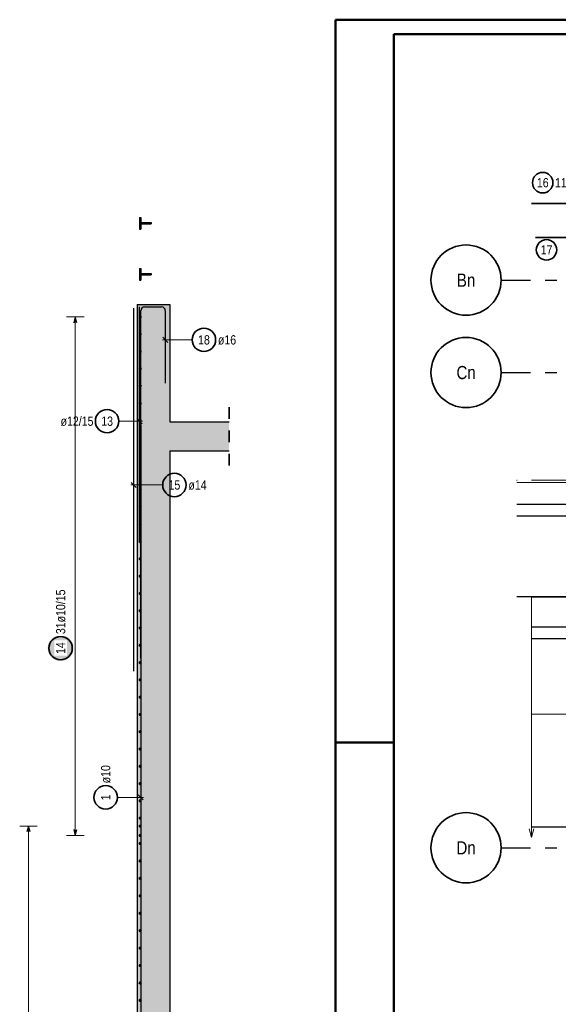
# Model space of a CAD drawing. Header units: millimetres. Extents: x -2.9 to 37.2, y -2.8 to 21.
# Tile 8 of 15: x -2.7 to 1.9, y 12.6 to 21. Entities that reach past the tile are written whole.
import ezdxf
from ezdxf.enums import TextEntityAlignment as Align

# ---------------------------------------------------------------- set-up
doc = ezdxf.new("R2010")
doc.units = ezdxf.units.MM
doc.linetypes.add('DASHDOTX2', pattern=[2, 1, -0.5, 0, -0.5])
doc.linetypes.add('HIDDEN', pattern=[0.375, 0.25, -0.125])
for name, color, linetype, lineweight in [('Achsen', 7, 'Continuous', 20), ('Mattenbewehrung', 7, 'Continuous', 20), ('Schraffuren', 7, 'Continuous', 20), ('Stabstahl', 7, 'Continuous', 20)]:
    doc.layers.add(name, color=color, linetype=linetype, lineweight=lineweight)
doc.styles.add('Arial Narrow', font='ARIALN.TTF')

msp = doc.modelspace()

# ---------------------------------------------------------------- hatches: boundary and pattern name
at = {"layer": 'Achsen', "lineweight": 25, "true_color": 0xffffff}
msp.add_hatch(color=7, dxfattribs=at).paths.add_polyline_path([(-2.24, 15.655802), (-2.240067, 15.659641), (-2.240268, 15.663475), (-2.240603, 15.6673), (-2.241071, 15.671111), (-2.241671, 15.674903), (-2.242404, 15.678672), (-2.243267, 15.682413), (-2.244261, 15.686122), (-2.245384, 15.689794), (-2.246634, 15.693424), (-2.24801, 15.697008), (-2.24951, 15.700543), (-2.251133, 15.704022), (-2.252876, 15.707444), (-2.254737, 15.710802), (-2.256715, 15.714093), (-2.258806, 15.717313), (-2.261008, 15.720458), (-2.263319, 15.723524), (-2.265735, 15.726508), (-2.268254, 15.729406), (-2.270873, 15.732214), (-2.273588, 15.734929), (-2.276396, 15.737548), (-2.279293, 15.740067), (-2.282277, 15.742483), (-2.285344, 15.744794), (-2.288489, 15.746996), (-2.291709, 15.749087), (-2.295, 15.751064), (-2.298358, 15.752926), (-2.301779, 15.754669), (-2.305259, 15.756292), (-2.308793, 15.757792), (-2.312378, 15.759168), (-2.316008, 15.760418), (-2.31968, 15.76154), (-2.323389, 15.762534), (-2.32713, 15.763398), (-2.330899, 15.764131), (-2.334691, 15.764731), (-2.338502, 15.765199), (-2.342327, 15.765534), (-2.346161, 15.765735), (-2.35, 15.765802), (-2.353839, 15.765735), (-2.357673, 15.765534), (-2.361498, 15.765199), (-2.365309, 15.764731), (-2.369101, 15.764131), (-2.37287, 15.763398), (-2.376611, 15.762534), (-2.38032, 15.76154), (-2.383992, 15.760418), (-2.387622, 15.759168), (-2.391207, 15.757792), (-2.394741, 15.756292), (-2.398221, 15.754669), (-2.401642, 15.752926), (-2.405, 15.751064), (-2.408291, 15.749087), (-2.411511, 15.746996), (-2.414656, 15.744794), (-2.417723, 15.742483), (-2.420707, 15.740067), (-2.423604, 15.737548), (-2.426412, 15.734929), (-2.429127, 15.732214), (-2.431746, 15.729406), (-2.434265, 15.726508), (-2.436681, 15.723524), (-2.438992, 15.720458), (-2.441194, 15.717313), (-2.443285, 15.714093), (-2.445263, 15.710802), (-2.447124, 15.707444), (-2.448867, 15.704022), (-2.45049, 15.700543), (-2.45199, 15.697008), (-2.453366, 15.693424), (-2.454616, 15.689794), (-2.455739, 15.686122), (-2.456733, 15.682413), (-2.457596, 15.678672), (-2.458329, 15.674903), (-2.458929, 15.671111), (-2.459397, 15.6673), (-2.459732, 15.663475), (-2.459933, 15.659641), (-2.46, 15.655802), (-2.459933, 15.651963), (-2.459732, 15.648128), (-2.459397, 15.644304), (-2.458929, 15.640493), (-2.458329, 15.6367), (-2.457596, 15.632931), (-2.456733, 15.62919), (-2.455739, 15.625482), (-2.454616, 15.62181), (-2.453366, 15.618179), (-2.45199, 15.614595), (-2.45049, 15.611061), (-2.448867, 15.607581), (-2.447124, 15.60416), (-2.445263, 15.600802), (-2.443285, 15.597511), (-2.441194, 15.59429), (-2.438992, 15.591145), (-2.436681, 15.588079), (-2.434265, 15.585095), (-2.431746, 15.582197), (-2.429127, 15.579389), (-2.426412, 15.576674), (-2.423604, 15.574056), (-2.420707, 15.571537), (-2.417723, 15.56912), (-2.414656, 15.56681), (-2.411511, 15.564608), (-2.408291, 15.562516), (-2.405, 15.560539), (-2.401642, 15.558677), (-2.398221, 15.556934), (-2.394741, 15.555312), (-2.391207, 15.553811), (-2.387622, 15.552435), (-2.383992, 15.551185), (-2.38032, 15.550063), (-2.376611, 15.549069), (-2.37287, 15.548205), (-2.369101, 15.547473), (-2.365309, 15.546872), (-2.361498, 15.546404), (-2.357673, 15.54607), (-2.353839, 15.545869), (-2.35, 15.545802), (-2.346161, 15.545869), (-2.342327, 15.54607), (-2.338502, 15.546404), (-2.334691, 15.546872), (-2.330899, 15.547473), (-2.32713, 15.548205), (-2.323389, 15.549069), (-2.31968, 15.550063), (-2.316008, 15.551185), (-2.312378, 15.552435), (-2.308793, 15.553811), (-2.305259, 15.555312), (-2.301779, 15.556934), (-2.298358, 15.558677), (-2.295, 15.560539), (-2.291709, 15.562516), (-2.288489, 15.564608), (-2.285344, 15.56681), (-2.282277, 15.56912), (-2.279293, 15.571537), (-2.276396, 15.574056), (-2.273588, 15.576674), (-2.270873, 15.579389), (-2.268254, 15.582197), (-2.265735, 15.585095), (-2.263319, 15.588079), (-2.261008, 15.591145), (-2.258806, 15.59429), (-2.256715, 15.597511), (-2.254737, 15.600802), (-2.252876, 15.60416), (-2.251133, 15.607581), (-2.24951, 15.611061), (-2.24801, 15.614595), (-2.246634, 15.618179), (-2.245384, 15.62181), (-2.244261, 15.625482), (-2.243267, 15.62919), (-2.242404, 15.632931), (-2.241671, 15.6367), (-2.241071, 15.640493), (-2.240603, 15.644304), (-2.240268, 15.648128)])
at = {"layer": 'Schraffuren', "lineweight": 25, "true_color": 0x4682b4}
for points in [[(-1.664066, 19.279912), (-1.575066, 19.279912), (-1.575066, 19.290912), (-1.664066, 19.290912), (-1.664066, 19.335412), (-1.675066, 19.335412), (-1.675066, 19.235412), (-1.664066, 19.235412)], [(-1.664066, 18.844912), (-1.575066, 18.844912), (-1.575066, 18.855912), (-1.664066, 18.855912), (-1.664066, 18.900412), (-1.675066, 18.900412), (-1.675066, 18.800412), (-1.664066, 18.800412)]]:
    msp.add_hatch(color=145, dxfattribs=at).paths.add_polyline_path(points)
at = {"layer": 'Schraffuren', "lineweight": 25, "true_color": 0xd7ffd7}
for points in [[(-1.695073, 3.880408), (-1.415073, 3.880408), (-1.415073, 18.590412), (-1.695073, 18.590412)], [(-0.910405, 17.340408), (-0.910405, 17.590408), (-1.415067, 17.590408), (-1.415067, 17.340408)]]:
    msp.add_hatch(color=254, dxfattribs=at).paths.add_polyline_path(points)

# ---------------------------------------------------------------- linework, layer by layer
at = {"color": 4, "linetype": 'Continuous', "lineweight": 50}
for p, q in [((36.25, 21.025), (0, 21.025)), ((0, 21.025), (0, 0)), ((36.125, 20.9), (0.5, 20.9)), ((0.5, 20.9), (0.5, 0.125)), ((0, 14.85), (0.5, 14.85))]:
    msp.add_line(p, q, dxfattribs=at)
at = {"color": 2, "linetype": 'HIDDEN', "lineweight": 35, "ltscale": 0.25}
msp.add_line((-0.910405, 17.715408), (-0.910405, 17.215408), dxfattribs=at)
at = {"layer": 'Achsen', "color": 2, "linetype": 'Continuous', "lineweight": 35}
for p, q in [((4.925958, 19.454244), (1.675958, 19.454244)), ((1.709818, 19.164102), (4.709818, 19.164102))]:
    msp.add_line(p, q, dxfattribs=at)
at = {"layer": 'Achsen', "color": 3, "linetype": 'DASHDOTX2', "lineweight": 25, "ltscale": 0.25}
for p, q in [((1.416311, 18.800415), (18.014773, 18.800415)), ((1.416311, 18.010415), (18.014773, 18.010415)), ((1.416311, 13.950415), (18.014773, 13.950415))]:
    msp.add_line(p, q, dxfattribs=at)
at = {"layer": 'Achsen', "color": 3, "linetype": 'Continuous', "lineweight": 25}
for p, q in [((-1.725067, 15.460412), (-1.725067, 18.560412)), ((-1.675518, 16.570904), (-1.675518, 18.570412)), ((-1.665067, 15.570412), (-1.665067, 18.538412)), ((-1.633067, 18.570412), (-1.487073, 18.570412)), ((-1.455073, 18.538412), (-1.455069, 17.920412)), ((-2.225, 18.486193), (-2.238397, 18.436193)), ((-2.211603, 18.436193), (-2.225, 18.486193)), ((-1.477169, 18.311698), (-1.432974, 18.267504)), ((-1.653421, 17.572936), (-1.697615, 17.61713)), ((-1.665067, 17.560399), (-1.665067, 11.360399)), ((-1.747164, 17.071884), (-1.70297, 17.02769)), ((1.550903, 16.88561), (4.800903, 16.88561)), ((1.550903, 16.78721), (4.800903, 16.78721)), ((1.550903, 16.098416), (4.800903, 16.098416)), ((1.675958, 15.837082), (4.675958, 15.837082)), ((1.675958, 15.738415), (4.675958, 15.738415)), ((-1.64297, 14.358793), (-1.687164, 14.402987)), ((-2.625, 14.135412), (-2.638397, 14.085412)), ((-2.611603, 14.085412), (-2.625, 14.135412)), ((-2.238397, 14.105418), (-2.225, 14.055418)), ((-2.225, 14.055418), (-2.211603, 14.105418)), ((1.675958, 14.12993), (4.675958, 14.12993))]:
    msp.add_line(p, q, dxfattribs=at)
at = {"layer": 'Achsen', "color": 5, "linetype": 'Continuous', "lineweight": 18}
for p, q in [((-2.15, 18.486193), (-2.3, 18.486193)), ((-2.225, 18.486193), (-2.225, 14.055418)), ((-1.224934, 18.289603), (-1.480071, 18.289601)), ((-1.852974, 17.595033), (-1.650518, 17.595033)), ((-1.477523, 17.049787), (-1.750067, 17.049787)), ((-1.865067, 14.38089), (-1.640067, 14.38089)), ((-2.55, 14.135412), (-2.7, 14.135412)), ((-2.625, 14.135412), (-2.625, 7.285421)), ((-2.3, 14.055418), (-2.15, 14.055418))]:
    msp.add_line(p, q, dxfattribs=at)
at = {"layer": 'Achsen', "color": 9, "linetype": 'Continuous', "lineweight": 0}
for p, q in [((1.675958, 17.090415), (4.675958, 17.090415)), ((1.675958, 16.090415), (4.675958, 16.090415)), ((1.675958, 16.090415), (1.675958, 14.037574)), ((1.675958, 15.090415), (4.675958, 15.090415)), ((1.675958, 14.037574), (1.655862, 14.112574)), ((1.696054, 14.112574), (1.675958, 14.037574))]:
    msp.add_line(p, q, dxfattribs=at)
at = {"layer": 'Achsen', "color": 2, "linetype": 'Continuous', "lineweight": 35}
for centre, radius in [((1.771462, 19.632513), 0.0875), ((1.116311, 18.800415), 0.3), ((1.804046, 19.058324), 0.0875), ((-1.124934, 18.289603), 0.1), ((1.116311, 18.010415), 0.3), ((-1.952974, 17.595033), 0.1), ((-1.377523, 17.049787), 0.1), ((-2.35, 15.655802), 0.1), ((-1.965067, 14.38089), 0.1), ((1.116311, 13.950415), 0.3)]:
    msp.add_circle(centre, radius, dxfattribs=at)
at = {"layer": 'Achsen', "color": 4, "linetype": 'Continuous', "lineweight": 50}
for centre, radius in [((-1.670066, 18.486193), 0.005), ((-1.670066, 18.486193), 0.005), ((-1.670066, 18.486193), 0.0045), ((-1.670066, 18.486193), 0.0035), ((-1.670066, 18.486193), 0.0025), ((-1.670066, 18.486193), 0.0015), ((-1.670066, 18.486193), 0.0005), ((-1.670066, 18.3385), 0.005), ((-1.670066, 18.3385), 0.005), ((-1.670066, 18.3385), 0.0045), ((-1.670066, 18.3385), 0.0035), ((-1.670066, 18.3385), 0.0025), ((-1.670066, 18.3385), 0.0015), ((-1.670066, 18.3385), 0.0005), ((-1.670066, 18.190808), 0.005), ((-1.670066, 18.190808), 0.005), ((-1.670066, 18.190808), 0.0045), ((-1.670066, 18.190808), 0.0035), ((-1.670066, 18.190808), 0.0025), ((-1.670066, 18.190808), 0.0015), ((-1.670066, 18.190808), 0.0005), ((-1.670066, 18.043115), 0.005), ((-1.670066, 18.043115), 0.005), ((-1.670066, 18.043115), 0.0045), ((-1.670066, 18.043115), 0.0035), ((-1.670066, 18.043115), 0.0025), ((-1.670066, 18.043115), 0.0015), ((-1.670066, 18.043115), 0.0005), ((-1.670066, 17.895423), 0.005), ((-1.670066, 17.895423), 0.005), ((-1.670066, 17.895423), 0.0045), ((-1.670066, 17.895423), 0.0035), ((-1.670066, 17.895423), 0.0025), ((-1.670066, 17.895423), 0.0015), ((-1.670066, 17.895423), 0.0005), ((-1.670066, 17.74773), 0.005), ((-1.670066, 17.74773), 0.005), ((-1.670066, 17.74773), 0.0045), ((-1.670066, 17.74773), 0.0035), ((-1.670066, 17.74773), 0.0025), ((-1.670066, 17.74773), 0.0015), ((-1.670066, 17.74773), 0.0005), ((-1.670066, 17.600038), 0.005), ((-1.670066, 17.600038), 0.005), ((-1.670066, 17.600038), 0.0045), ((-1.670066, 17.600038), 0.0035), ((-1.670066, 17.600038), 0.0025), ((-1.670066, 17.600038), 0.0015), ((-1.670066, 17.600038), 0.0005), ((-1.670066, 17.452345), 0.005), ((-1.670066, 17.452345), 0.005), ((-1.670066, 17.452345), 0.0045), ((-1.670066, 17.452345), 0.0035), ((-1.670066, 17.452345), 0.0025), ((-1.670066, 17.452345), 0.0015), ((-1.670066, 17.452345), 0.0005), ((-1.670066, 17.304653), 0.005), ((-1.670066, 17.304653), 0.005), ((-1.670066, 17.304653), 0.0045), ((-1.670066, 17.304653), 0.0035), ((-1.670066, 17.304653), 0.0025), ((-1.670066, 17.304653), 0.0015), ((-1.670066, 17.304653), 0.0005), ((-1.670066, 17.15696), 0.005), ((-1.670066, 17.15696), 0.005), ((-1.670066, 17.15696), 0.0045), ((-1.670066, 17.15696), 0.0035), ((-1.670066, 17.15696), 0.0025), ((-1.670066, 17.15696), 0.0015), ((-1.670066, 17.15696), 0.0005), ((-1.670066, 17.009268), 0.005), ((-1.670066, 17.009268), 0.005), ((-1.670066, 17.009268), 0.0045), ((-1.670066, 17.009268), 0.0035), ((-1.670066, 17.009268), 0.0025), ((-1.670066, 17.009268), 0.0015), ((-1.670066, 17.009268), 0.0005), ((-1.670066, 16.861575), 0.005), ((-1.670066, 16.861575), 0.005), ((-1.670066, 16.861575), 0.0045), ((-1.670066, 16.861575), 0.0035), ((-1.670066, 16.861575), 0.0025), ((-1.670066, 16.861575), 0.0015), ((-1.670066, 16.861575), 0.0005), ((-1.670066, 16.713883), 0.005), ((-1.670066, 16.713883), 0.005), ((-1.670066, 16.713883), 0.0045), ((-1.670066, 16.713883), 0.0035), ((-1.670066, 16.713883), 0.0025), ((-1.670066, 16.713883), 0.0015), ((-1.670066, 16.713883), 0.0005), ((-1.670066, 16.56619), 0.005), ((-1.670066, 16.56619), 0.005), ((-1.670066, 16.56619), 0.0045), ((-1.670066, 16.56619), 0.0035), ((-1.670066, 16.56619), 0.0025), ((-1.670066, 16.56619), 0.0015), ((-1.670066, 16.56619), 0.0005), ((-1.670066, 16.418498), 0.005), ((-1.670066, 16.418498), 0.005), ((-1.670066, 16.418498), 0.0045), ((-1.670066, 16.418498), 0.0035), ((-1.670066, 16.418498), 0.0025), ((-1.670066, 16.418498), 0.0015), ((-1.670066, 16.418498), 0.0005), ((-1.670066, 16.270805), 0.005), ((-1.670066, 16.270805), 0.005), ((-1.670066, 16.270805), 0.0045), ((-1.670066, 16.270805), 0.0035), ((-1.670066, 16.270805), 0.0025), ((-1.670066, 16.270805), 0.0015), ((-1.670066, 16.270805), 0.0005), ((-1.670066, 16.123113), 0.005), ((-1.670066, 16.123113), 0.005), ((-1.670066, 16.123113), 0.0045), ((-1.670066, 16.123113), 0.0035), ((-1.670066, 16.123113), 0.0025), ((-1.670066, 16.123113), 0.0015), ((-1.670066, 16.123113), 0.0005), ((-1.670066, 15.97542), 0.005), ((-1.670066, 15.97542), 0.005), ((-1.670066, 15.97542), 0.0045), ((-1.670066, 15.97542), 0.0035), ((-1.670066, 15.97542), 0.0025), ((-1.670066, 15.97542), 0.0015), ((-1.670066, 15.97542), 0.0005), ((-1.670066, 15.827728), 0.005), ((-1.670066, 15.827728), 0.005), ((-1.670066, 15.827728), 0.0045), ((-1.670066, 15.827728), 0.0035), ((-1.670066, 15.827728), 0.0025), ((-1.670066, 15.827728), 0.0015), ((-1.670066, 15.827728), 0.0005), ((-1.670066, 15.680035), 0.005), ((-1.670066, 15.680035), 0.005), ((-1.670066, 15.680035), 0.0045), ((-1.670066, 15.680035), 0.0035), ((-1.670066, 15.680035), 0.0025), ((-1.670066, 15.680035), 0.0015), ((-1.670066, 15.680035), 0.0005), ((-1.670066, 15.532343), 0.005), ((-1.670066, 15.532343), 0.005), ((-1.670066, 15.532343), 0.0045), ((-1.670066, 15.532343), 0.0035), ((-1.670066, 15.532343), 0.0025), ((-1.670066, 15.532343), 0.0015), ((-1.670066, 15.532343), 0.0005), ((-1.670066, 15.38465), 0.005), ((-1.670066, 15.38465), 0.005), ((-1.670066, 15.38465), 0.0045), ((-1.670066, 15.38465), 0.0035), ((-1.670066, 15.38465), 0.0025), ((-1.670066, 15.38465), 0.0015), ((-1.670066, 15.38465), 0.0005), ((-1.670066, 15.236958), 0.005), ((-1.670066, 15.236958), 0.005), ((-1.670066, 15.236958), 0.0045), ((-1.670066, 15.236958), 0.0035), ((-1.670066, 15.236958), 0.0025), ((-1.670066, 15.236958), 0.0015), ((-1.670066, 15.236958), 0.0005), ((-1.670066, 15.089265), 0.005), ((-1.670066, 15.089265), 0.005), ((-1.670066, 15.089265), 0.0045), ((-1.670066, 15.089265), 0.0035), ((-1.670066, 15.089265), 0.0025), ((-1.670066, 15.089265), 0.0015), ((-1.670066, 15.089265), 0.0005), ((-1.670066, 14.941573), 0.005), ((-1.670066, 14.941573), 0.005), ((-1.670066, 14.941573), 0.0045), ((-1.670066, 14.941573), 0.0035), ((-1.670066, 14.941573), 0.0025), ((-1.670066, 14.941573), 0.0015), ((-1.670066, 14.941573), 0.0005), ((-1.670066, 14.79388), 0.005), ((-1.670066, 14.79388), 0.005), ((-1.670066, 14.79388), 0.0045), ((-1.670066, 14.79388), 0.0035), ((-1.670066, 14.79388), 0.0025), ((-1.670066, 14.79388), 0.0015), ((-1.670066, 14.79388), 0.0005), ((-1.670066, 14.646188), 0.005), ((-1.670066, 14.646188), 0.005), ((-1.670066, 14.646188), 0.0045), ((-1.670066, 14.646188), 0.0035), ((-1.670066, 14.646188), 0.0025), ((-1.670066, 14.646188), 0.0015), ((-1.670066, 14.646188), 0.0005), ((-1.670066, 14.498496), 0.005), ((-1.670066, 14.498496), 0.005), ((-1.670066, 14.498496), 0.0045), ((-1.670066, 14.498496), 0.0035), ((-1.670066, 14.498496), 0.0025), ((-1.670066, 14.498496), 0.0015), ((-1.670066, 14.498496), 0.0005), ((-1.670066, 14.350803), 0.005), ((-1.670066, 14.350803), 0.005), ((-1.670066, 14.350803), 0.0045), ((-1.670066, 14.350803), 0.0035), ((-1.670066, 14.350803), 0.0025), ((-1.670066, 14.350803), 0.0015), ((-1.670066, 14.350803), 0.0005), ((-1.670066, 14.203111), 0.005), ((-1.670066, 14.203111), 0.005), ((-1.670066, 14.135412), 0.005), ((-1.670066, 14.135412), 0.005), ((-1.670066, 14.203111), 0.0045), ((-1.670066, 14.135412), 0.0045), ((-1.670066, 14.203111), 0.0035), ((-1.670066, 14.135412), 0.0035), ((-1.670066, 14.203111), 0.0025), ((-1.670066, 14.135412), 0.0025), ((-1.670066, 14.203111), 0.0015), ((-1.670066, 14.135412), 0.0015), ((-1.670066, 14.203111), 0.0005), ((-1.670066, 14.135412), 0.0005), ((-1.670066, 14.055418), 0.005), ((-1.670066, 14.055418), 0.005), ((-1.670066, 14.055418), 0.0045), ((-1.670066, 14.055418), 0.0035), ((-1.670066, 14.055418), 0.0025), ((-1.670066, 14.055418), 0.0015), ((-1.670066, 14.055418), 0.0005), ((-1.670066, 13.986499), 0.005), ((-1.670066, 13.986499), 0.005), ((-1.670066, 13.986499), 0.0045), ((-1.670066, 13.986499), 0.0035), ((-1.670066, 13.986499), 0.0025), ((-1.670066, 13.986499), 0.0015), ((-1.670066, 13.986499), 0.0005), ((-1.670066, 13.837586), 0.005), ((-1.670066, 13.837586), 0.005), ((-1.670066, 13.837586), 0.0045), ((-1.670066, 13.837586), 0.0035), ((-1.670066, 13.837586), 0.0025), ((-1.670066, 13.837586), 0.0015), ((-1.670066, 13.837586), 0.0005), ((-1.670066, 13.688673), 0.005), ((-1.670066, 13.688673), 0.005), ((-1.670066, 13.688673), 0.0045), ((-1.670066, 13.688673), 0.0035), ((-1.670066, 13.688673), 0.0025), ((-1.670066, 13.688673), 0.0015), ((-1.670066, 13.688673), 0.0005), ((-1.670066, 13.53976), 0.005), ((-1.670066, 13.53976), 0.005), ((-1.670066, 13.53976), 0.0045), ((-1.670066, 13.53976), 0.0035), ((-1.670066, 13.53976), 0.0025), ((-1.670066, 13.53976), 0.0015), ((-1.670066, 13.53976), 0.0005), ((-1.670066, 13.390847), 0.005), ((-1.670066, 13.390847), 0.005), ((-1.670066, 13.390847), 0.0045), ((-1.670066, 13.390847), 0.0035), ((-1.670066, 13.390847), 0.0025), ((-1.670066, 13.390847), 0.0015), ((-1.670066, 13.390847), 0.0005), ((-1.670066, 13.241935), 0.005), ((-1.670066, 13.241935), 0.005), ((-1.670066, 13.241935), 0.0045), ((-1.670066, 13.241935), 0.0035), ((-1.670066, 13.241935), 0.0025), ((-1.670066, 13.241935), 0.0015), ((-1.670066, 13.241935), 0.0005), ((-1.670066, 13.093022), 0.005), ((-1.670066, 13.093022), 0.005), ((-1.670066, 13.093022), 0.0045), ((-1.670066, 13.093022), 0.0035), ((-1.670066, 13.093022), 0.0025), ((-1.670066, 13.093022), 0.0015), ((-1.670066, 13.093022), 0.0005), ((-1.670066, 12.944109), 0.005), ((-1.670066, 12.944109), 0.005), ((-1.670066, 12.944109), 0.0045), ((-1.670066, 12.944109), 0.0035), ((-1.670066, 12.944109), 0.0025), ((-1.670066, 12.944109), 0.0015), ((-1.670066, 12.944109), 0.0005), ((-1.670066, 12.795196), 0.005), ((-1.670066, 12.795196), 0.005), ((-1.670066, 12.795196), 0.0045), ((-1.670066, 12.795196), 0.0035), ((-1.670066, 12.795196), 0.0025), ((-1.670066, 12.795196), 0.0015), ((-1.670066, 12.795196), 0.0005), ((-1.670066, 12.646283), 0.005), ((-1.670066, 12.646283), 0.005), ((-1.670066, 12.646283), 0.0045), ((-1.670066, 12.646283), 0.0035), ((-1.670066, 12.646283), 0.0025), ((-1.670066, 12.646283), 0.0015), ((-1.670066, 12.646283), 0.0005)]:
    msp.add_circle(centre, radius, dxfattribs=at)
at = {"layer": 'Achsen', "color": 9, "linetype": 'Continuous', "lineweight": 0}
msp.add_circle((1.550903, 17.090415), 0.00111, dxfattribs=at)
at = {"layer": 'Achsen', "color": 3, "linetype": 'Continuous', "lineweight": 25}
for centre, start, end in [((-1.633067, 18.538412), 90, 180), ((-1.487073, 18.538412), 0.0003448, 90)]:
    msp.add_arc(centre, 0.032, start, end, dxfattribs=at)
at = {"layer": 'Mattenbewehrung', "color": 3, "linetype": 'Continuous', "lineweight": 25}
for p, q in [((-1.675066, 19.335412), (-1.675066, 19.235412)), ((-1.675066, 19.335412), (-1.664066, 19.335412)), ((-1.664066, 19.335412), (-1.664066, 19.290912)), ((-1.664066, 19.290912), (-1.575066, 19.290912)), ((-1.664066, 19.279912), (-1.664066, 19.235412)), ((-1.664066, 19.279912), (-1.575066, 19.279912)), ((-1.575066, 19.290912), (-1.575066, 19.279912)), ((-1.675066, 19.235412), (-1.664066, 19.235412)), ((-1.675066, 18.900412), (-1.675066, 18.800412)), ((-1.675066, 18.900412), (-1.664066, 18.900412)), ((-1.664066, 18.900412), (-1.664066, 18.855912)), ((-1.664066, 18.855912), (-1.575066, 18.855912)), ((-1.664066, 18.844912), (-1.664066, 18.800412)), ((-1.664066, 18.844912), (-1.575066, 18.844912)), ((-1.575066, 18.855912), (-1.575066, 18.844912)), ((-1.675066, 18.800412), (-1.664066, 18.800412)), ((-1.695073, 18.590412), (-1.415073, 18.590412)), ((-1.695067, 18.590412), (-1.695067, 3.880408)), ((-1.415067, 18.590412), (-1.415067, 17.590408)), ((-1.415067, 17.590408), (-0.910405, 17.590408)), ((-1.415067, 17.340408), (-1.415067, 5.480414)), ((-1.415067, 17.340408), (-0.910405, 17.340408))]:
    msp.add_line(p, q, dxfattribs=at)
at = {"layer": 'Stabstahl', "color": 9, "linetype": 'Continuous', "lineweight": 0}
msp.add_line((4.800903, 17.070415), (1.550903, 17.070415), dxfattribs=at)

# ---------------------------------------------------------------- texts
at = {"layer": 'Achsen', "color": 4, "lineweight": 50, "style": 'Arial Narrow'}
for s, p in [('Bn', (1.116311, 18.799588)), ('Cn', (1.116311, 18.010415)), ('Dn', (1.116311, 13.949588))]:
    msp.add_text(s, height=0.1125, dxfattribs=at).set_placement(p, align=Align.MIDDLE_CENTER)
at = {"layer": 'Achsen', "color": 2, "lineweight": 35, "char_height": 0.07875, "attachment_point": 1, "line_spacing_factor": 0.9, "style": 'Arial Narrow'}
for s, insert in [('16', (1.721849, 19.671888)), ('11ø16/3.25', (1.876462, 19.671888)), ('17', (1.754433, 19.097699)), ('18', (-1.174546, 18.328978)), ('ø16', (-1.004934, 18.328978)), ('ø12/15', (-2.350174, 17.634408)), ('13', (-2.002586, 17.634408)), ('15', (-1.427136, 17.089162)), ('ø14', (-1.257523, 17.089162))]:
    msp.add_mtext(s, dxfattribs=dict(at, insert=insert))
at = {"layer": 'Achsen', "color": 2, "lineweight": 35, "char_height": 0.07875, "attachment_point": 1, "rotation": 90, "line_spacing_factor": 0.9, "style": 'Arial Narrow'}
for s, insert in [('ø10', (-2.004442, 14.50089)), ('1', (-2.004442, 14.356084))]:
    msp.add_mtext(s, dxfattribs=dict(at, insert=insert))

# ---------------------------------------------------------------- next in the draw order: texts
at = {"layer": 'Achsen', "color": 2, "lineweight": 35, "char_height": 0.07875, "attachment_point": 1, "rotation": 90, "line_spacing_factor": 0.9, "style": 'Arial Narrow', "bg_fill": 3, "box_fill_scale": 1.2, "bg_fill_color": 256, "bg_fill_true_color": 13158600, "bg_fill_transparency": 0}
for s, insert in [('31ø10/15', (-2.389375, 15.775802)), ('14', (-2.389375, 15.606189))]:
    msp.add_mtext(s, dxfattribs=dict(at, insert=insert))

doc.saveas('drawing.dxf')
